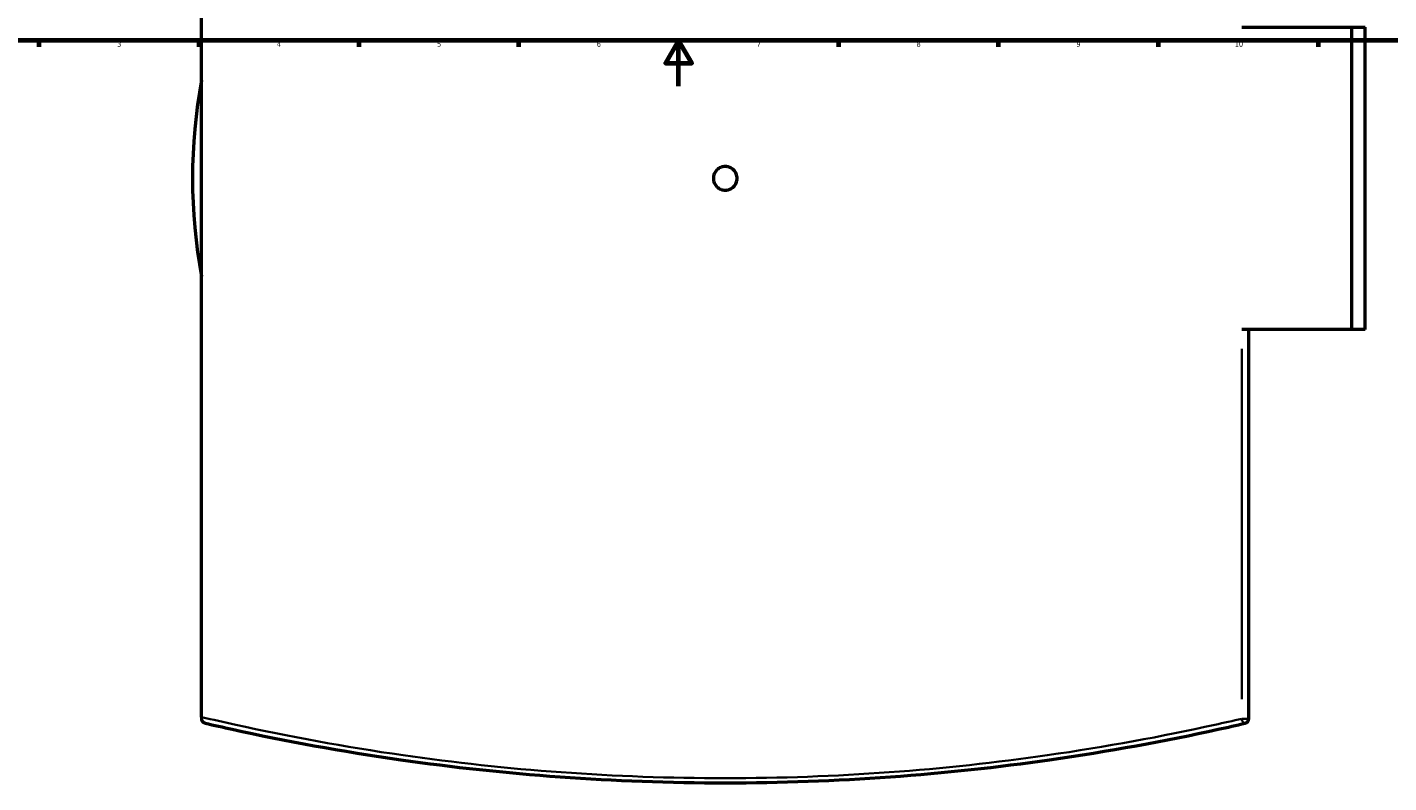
# Model space of a CAD drawing. Header units: millimetres. Extents: x -634 to 1182, y -305 to 944.
# Tile 5 of 13: x 135 to 732, y -305 to 26. Entities that reach past the tile are written whole.
import ezdxf

# ---------------------------------------------------------------- set-up
doc = ezdxf.new("R2010")
doc.units = ezdxf.units.MM
for name, color, linetype, lineweight in [('Border (ANSI)', 7, 'Continuous', 70), ('Visible (ANSI)', 7, 'Continuous', 50), ('Visible Narrow (ANSI)', 7, 'Continuous', 35)]:
    doc.layers.add(name, color=color, linetype=linetype, lineweight=lineweight)
doc.styles.add('Note Text (ANSI)', font='tahoma.ttf')

# ---------------------------------------------------------------- blocks, each defined once
blk = doc.blocks.new('Borders Default Border')
at = {"layer": 'Border (ANSI)'}
for p, q in [((140.17, 20), (140.17, 17.2)), ((210.25, 20), (210.25, 17.2)), ((280.33, 20), (280.33, 17.2)), ((350.42, 20), (350.42, 17.2)), ((490.58, 20), (490.58, 17.2)), ((560.67, 20), (560.67, 17.2)), ((630.75, 20), (630.75, 17.2)), ((700.83, 20), (700.83, 17.2))]:
    blk.add_line(p, q, dxfattribs=at)
at = {"layer": 'Border (ANSI)', "flags": 128}
for points in [[(20, 20), (20, 574), (821, 574), (821, 20), (20, 20)], [(420.5, 0), (420.5, 20), (414.73, 10), (426.27, 10), (420.5, 20)]]:
    blk.add_lwpolyline(points, dxfattribs=at)
at = {"layer": 'Border (ANSI)', "color": 5, "true_color": 0x0000ff, "char_height": 2.4, "attachment_point": 7, "style": 'Note Text (ANSI)'}
for s, insert in [('3', (174.46, 17.15)), ('4', (244.45, 17.2)), ('5', (314.67, 17.15)), ('6', (384.69, 17.15)), ('7', (454.8, 17.2)), ('8', (524.84, 17.15)), ('9', (594.92, 17.15)), ('10', (664.35, 17.15))]:
    blk.add_mtext(s, dxfattribs=dict(at, insert=insert))

msp = doc.modelspace()

# ---------------------------------------------------------------- linework, layer by layer
at = {"layer": 'Visible (ANSI)'}
for p, q in [((211.48, -276.66), (211.48, 195.7)), ((667.35, 25.77), (715.58, 25.77)), ((715.58, -106.73), (715.58, 25.77)), ((715.58, 25.77), (721.48, 25.77)), ((721.48, -106.73), (721.48, 25.77)), ((715.58, -106.73), (667.35, -106.73)), ((670.48, -277.39), (670.48, -106.73)), ((721.48, -106.73), (715.58, -106.73)), ((211.48, -276.66), (211.48, -277.39))]:
    msp.add_line(p, q, dxfattribs=at)
for centre, radius, start, end in [((440.98, -40.48), 233.5, 169.37947, 190.62053), ((668.48, -277.39), 2, 283.08297, 0)]:
    msp.add_arc(centre, radius, start, end, dxfattribs=at)
for points, knots in [([(446.18, -40.48), (446.18, -41.13), (446.05, -41.83), (445.52, -43.11), (445.12, -43.7), (444.2, -44.62), (443.61, -45.02), (442.33, -45.55), (441.64, -45.68), (440.33, -45.68), (439.63, -45.55), (438.35, -45.02), (437.77, -44.62), (436.84, -43.7), (436.44, -43.11), (435.91, -41.83), (435.78, -41.13), (435.78, -39.83), (435.91, -39.13), (436.44, -37.85), (436.84, -37.27), (437.77, -36.34), (438.35, -35.94), (439.63, -35.41), (440.33, -35.28), (441.64, -35.28), (442.33, -35.41), (443.61, -35.94), (444.2, -36.34), (445.12, -37.27), (445.52, -37.85), (446.05, -39.13), (446.18, -39.83), (446.18, -40.48)], [0, 0, 0, 0, 0.195879, 0.195879, 0.391759, 0.391759, 0.587638, 0.587638, 0.783518, 0.783518, 0.979397, 0.979397, 1.175277, 1.175277, 1.371156, 1.371156, 1.567036, 1.567036, 1.762915, 1.762915, 1.958794, 1.958794, 2.154674, 2.154674, 2.350553, 2.350553, 2.546433, 2.546433, 2.742312, 2.742312, 2.938192, 2.938192, 3.134071, 3.134071, 3.134071, 3.134071]), ([(213.03, -279.34), (213.03, -279.34), (213.03, -279.34), (212.77, -279.28), (212.51, -279.17), (212.07, -278.83), (211.88, -278.62), (211.65, -278.21), (211.57, -278.02), (211.5, -277.69), (211.48, -277.55), (211.48, -277.39)], [-0.3426152, -0.3426152, -0.3426152, -0.3426152, -0.3417584, -0.3417584, -0.2338707, -0.2338707, -0.1290156, -0.1290156, -0.0509719, -0.0509719, 0, 0, 0, 0]), ([(213.03, -279.34), (216.94, -280.25), (220.89, -281.14), (248.1, -287.12), (272.91, -291.7), (321.37, -298.61), (344.75, -301.16), (392.41, -304.59), (416.7, -305.48), (440.98, -305.48), (465.27, -305.48), (489.55, -304.59), (537.22, -301.16), (560.59, -298.61), (609.05, -291.7), (633.85, -287.12), (661.06, -281.15), (665.02, -280.25), (668.94, -279.34)], [3.035373, 3.035373, 3.035373, 3.035373, 4.479483, 4.479483, 12.853182, 12.853182, 20.124159, 20.124159, 27.395141, 27.395141, 27.395141, 34.666123, 34.666123, 41.937101, 41.937101, 50.308147, 50.308147, 51.754489, 51.754489, 51.754489, 51.754489])]:
    msp.add_open_spline(points, degree=3, knots=knots, dxfattribs=at)
at = {"layer": 'Visible Narrow (ANSI)'}
for p, q in [((667.35, -115.26), (667.35, -268.86)), ((667.54, -277.39), (670.47, -277.39))]:
    msp.add_line(p, q, dxfattribs=at)
msp.add_ellipse((668.48, -277.39), major_axis=(0.45, -1.95), ratio=0.55581, start_param=4.668896, end_param=6.198223, dxfattribs=at)
msp.add_open_spline([(667.35, -277.39), (663.47, -278.3), (659.53, -279.19), (632.51, -285.16), (607.88, -289.73), (559.76, -296.62), (536.55, -299.17), (489.21, -302.59), (465.1, -303.48), (440.98, -303.48), (416.87, -303.48), (392.75, -302.59), (345.42, -299.17), (322.21, -296.62), (274.08, -289.73), (249.44, -285.16), (221.35, -278.95), (216.37, -277.82), (211.48, -276.66)], degree=3, knots=[-51.754489, -51.754489, -51.754489, -51.754489, -50.308147, -50.308147, -41.937101, -41.937101, -34.666123, -34.666123, -27.395141, -27.395141, -27.395141, -20.124159, -20.124159, -12.853182, -12.853182, -4.479483, -4.479483, -2.645305, -2.645305, -2.645305, -2.645305], dxfattribs=at)

# ---------------------------------------------------------------- block references
msp.add_blockref('Borders Default Border', (0, 0))

doc.saveas('drawing.dxf')
